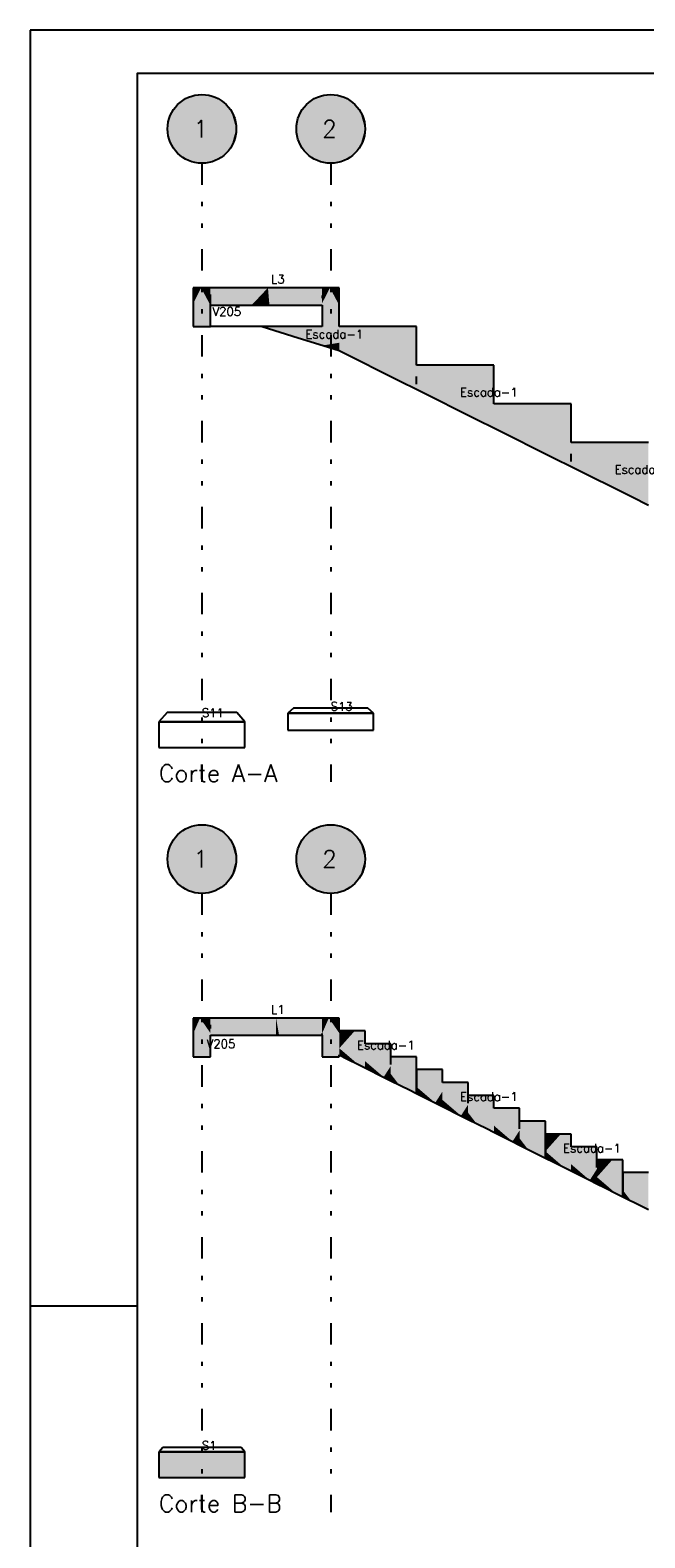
# Model space of a CAD drawing. Extents: x 0 to 84.1, y 0 to 59.4.
# Tile 2 of 6: x 0 to 14.3, y 24.3 to 59.4. Entities that reach past the tile are written whole.
import ezdxf

# ---------------------------------------------------------------- set-up
doc = ezdxf.new("R2010")
doc.units = 0
doc.linetypes.add('ESTILO_TQS_0004', pattern=[2, 0.5, -0.4, 0.1, -0.4, 0.1, -0.5])
for name, color, linetype in [('1', 1, 'CONTINUOUS'), ('2', 2, 'CONTINUOUS'), ('6', 6, 'CONTINUOUS')]:
    doc.layers.add(name, color=color, linetype=linetype)
doc.styles.get("Standard").update_dxf_attribs({"font": 'ROMANS.SHX'})

msp = doc.modelspace()

# ---------------------------------------------------------------- linework, layer by layer
at = {"layer": '1', "linetype": 'ESTILO_TQS_0004'}
for p, q in [((4.000062, 56.3018), (4.000062, 41.9018)), ((7.000062, 56.3018), (7.000062, 41.9018)), ((3.99995, 39.3036), (3.99995, 24.9036)), ((6.99995, 39.3036), (6.99995, 24.9036))]:
    msp.add_line(p, q, dxfattribs=at)
at = {"layer": '1', "linetype": 'CONTINUOUS'}
for points in [[(4.800062, 57.1018), (3.379493, 57.606671), (3.316527, 57.517467)], [(4.800062, 57.1018), (3.45402, 57.686469), (3.379493, 57.606671)], [(4.800062, 57.1018), (3.538718, 57.755376), (3.45402, 57.686469)], [(4.800062, 57.1018), (3.63201, 57.812108), (3.538718, 57.755376)], [(4.800062, 57.1018), (3.732159, 57.855609), (3.63201, 57.812108)], [(4.800062, 57.1018), (3.837298, 57.885068), (3.732159, 57.855609)], [(4.800062, 57.1018), (3.945469, 57.899935), (3.837298, 57.885068)], [(4.800062, 57.1018), (4.054656, 57.899935), (3.945469, 57.899935)], [(4.800062, 57.1018), (4.162827, 57.885068), (4.054656, 57.899935)], [(4.800062, 57.1018), (4.267966, 57.855609), (4.162827, 57.885068)], [(4.800062, 57.1018), (4.368114, 57.812108), (4.267966, 57.855609)], [(4.800062, 57.1018), (4.461407, 57.755376), (4.368114, 57.812108)], [(4.800062, 57.1018), (4.546105, 57.686469), (4.461407, 57.755376)], [(4.800062, 57.1018), (4.620631, 57.606671), (4.546105, 57.686469)], [(4.800062, 57.1018), (4.683598, 57.517467), (4.620631, 57.606671)], [(7.800062, 57.1018), (6.379493, 57.606671), (6.316527, 57.517467)], [(7.800062, 57.1018), (6.45402, 57.686469), (6.379493, 57.606671)], [(7.800062, 57.1018), (6.538718, 57.755376), (6.45402, 57.686469)], [(7.800062, 57.1018), (6.63201, 57.812108), (6.538718, 57.755376)], [(7.800062, 57.1018), (6.732159, 57.855609), (6.63201, 57.812108)], [(7.800062, 57.1018), (6.837298, 57.885068), (6.732159, 57.855609)], [(7.800062, 57.1018), (6.945469, 57.899935), (6.837298, 57.885068)], [(7.800062, 57.1018), (7.054656, 57.899935), (6.945469, 57.899935)], [(7.800062, 57.1018), (7.162827, 57.885068), (7.054656, 57.899935)], [(7.800062, 57.1018), (7.267966, 57.855609), (7.162827, 57.885068)], [(7.800062, 57.1018), (7.368114, 57.812108), (7.267966, 57.855609)], [(7.800062, 57.1018), (7.461407, 57.755376), (7.368114, 57.812108)], [(7.800062, 57.1018), (7.546105, 57.686469), (7.461407, 57.755376)], [(7.800062, 57.1018), (7.620631, 57.606671), (7.546105, 57.686469)], [(7.800062, 57.1018), (7.683598, 57.517467), (7.620631, 57.606671)], [(4.800062, 57.1018), (3.207514, 57.210734), (3.200062, 57.1018)], [(4.800062, 57.1018), (3.229729, 57.317638), (3.207514, 57.210734)], [(4.800062, 57.1018), (3.266293, 57.420521), (3.229729, 57.317638)], [(4.800062, 57.1018), (3.316527, 57.517467), (3.266293, 57.420521)], [(4.800062, 57.1018), (4.733831, 57.420521), (4.683598, 57.517467)], [(4.800062, 57.1018), (4.770396, 57.317638), (4.733831, 57.420521)], [(4.800062, 57.1018), (4.792611, 57.210734), (4.770396, 57.317638)], [(7.800062, 57.1018), (6.207514, 57.210734), (6.200062, 57.1018)], [(7.800062, 57.1018), (6.229729, 57.317638), (6.207514, 57.210734)], [(7.800062, 57.1018), (6.266293, 57.420521), (6.229729, 57.317638)], [(7.800062, 57.1018), (6.316527, 57.517467), (6.266293, 57.420521)], [(7.800062, 57.1018), (7.733831, 57.420521), (7.683598, 57.517467)], [(7.800062, 57.1018), (7.770396, 57.317638), (7.733831, 57.420521)], [(7.800062, 57.1018), (7.792611, 57.210734), (7.770396, 57.317638)], [(4.800062, 57.1018), (3.200062, 57.1018), (3.207514, 56.992867)], [(4.800062, 57.1018), (3.207514, 56.992867), (3.229729, 56.885963)], [(4.800062, 57.1018), (3.229729, 56.885963), (3.266293, 56.783079)], [(4.800062, 57.1018), (3.266293, 56.783079), (3.316527, 56.686133)], [(4.800062, 57.1018), (3.316527, 56.686133), (3.379493, 56.59693)], [(4.800062, 57.1018), (3.379493, 56.59693), (3.45402, 56.517132)], [(4.800062, 57.1018), (3.45402, 56.517132), (3.538718, 56.448224)], [(4.800062, 57.1018), (3.538718, 56.448224), (3.63201, 56.391492)], [(4.800062, 57.1018), (3.63201, 56.391492), (3.732159, 56.347992)], [(4.800062, 57.1018), (3.732159, 56.347992), (3.837298, 56.318533)], [(4.800062, 57.1018), (3.837298, 56.318533), (3.945469, 56.303665)], [(4.800062, 57.1018), (3.945469, 56.303665), (4.054656, 56.303665)], [(4.800062, 57.1018), (4.054656, 56.303665), (4.162827, 56.318533)], [(4.800062, 57.1018), (4.162827, 56.318533), (4.267966, 56.347992)], [(4.800062, 57.1018), (4.267966, 56.347992), (4.368114, 56.391492)], [(4.800062, 57.1018), (4.368114, 56.391492), (4.461407, 56.448224)], [(4.800062, 57.1018), (4.461407, 56.448224), (4.546105, 56.517132)], [(4.800062, 57.1018), (4.546105, 56.517132), (4.620631, 56.59693)], [(4.800062, 57.1018), (4.620631, 56.59693), (4.683598, 56.686133)], [(4.800062, 57.1018), (4.683598, 56.686133), (4.733831, 56.783079)], [(4.800062, 57.1018), (4.733831, 56.783079), (4.770396, 56.885963)], [(4.800062, 57.1018), (4.770396, 56.885963), (4.792611, 56.992867)], [(4.800062, 57.1018), (4.792611, 56.992867), (4.800062, 57.1018)], [(7.800062, 57.1018), (6.200062, 57.1018), (6.207514, 56.992867)], [(7.800062, 57.1018), (6.207514, 56.992867), (6.229729, 56.885963)], [(7.800062, 57.1018), (6.229729, 56.885963), (6.266293, 56.783079)], [(7.800062, 57.1018), (6.266293, 56.783079), (6.316527, 56.686133)], [(7.800062, 57.1018), (6.316527, 56.686133), (6.379493, 56.59693)], [(7.800062, 57.1018), (6.379493, 56.59693), (6.45402, 56.517132)], [(7.800062, 57.1018), (6.45402, 56.517132), (6.538718, 56.448224)], [(7.800062, 57.1018), (6.538718, 56.448224), (6.63201, 56.391492)], [(7.800062, 57.1018), (6.63201, 56.391492), (6.732159, 56.347992)], [(7.800062, 57.1018), (6.732159, 56.347992), (6.837298, 56.318533)], [(7.800062, 57.1018), (6.837298, 56.318533), (6.945469, 56.303665)], [(7.800062, 57.1018), (6.945469, 56.303665), (7.054656, 56.303665)], [(7.800062, 57.1018), (7.054656, 56.303665), (7.162827, 56.318533)], [(7.800062, 57.1018), (7.162827, 56.318533), (7.267966, 56.347992)], [(7.800062, 57.1018), (7.267966, 56.347992), (7.368114, 56.391492)], [(7.800062, 57.1018), (7.368114, 56.391492), (7.461407, 56.448224)], [(7.800062, 57.1018), (7.461407, 56.448224), (7.546105, 56.517132)], [(7.800062, 57.1018), (7.546105, 56.517132), (7.620631, 56.59693)], [(7.800062, 57.1018), (7.620631, 56.59693), (7.683598, 56.686133)], [(7.800062, 57.1018), (7.683598, 56.686133), (7.733831, 56.783079)], [(7.800062, 57.1018), (7.733831, 56.783079), (7.770396, 56.885963)], [(7.800062, 57.1018), (7.770396, 56.885963), (7.792611, 56.992867)], [(7.800062, 57.1018), (7.792611, 56.992867), (7.800062, 57.1018)], [(4.79995, 40.1036), (3.538606, 40.757176), (3.453908, 40.688269)], [(4.79995, 40.1036), (3.631898, 40.813908), (3.538606, 40.757176)], [(4.79995, 40.1036), (3.732046, 40.857409), (3.631898, 40.813908)], [(4.79995, 40.1036), (3.837185, 40.886868), (3.732046, 40.857409)], [(4.79995, 40.1036), (3.945356, 40.901735), (3.837185, 40.886868)], [(4.79995, 40.1036), (4.054544, 40.901735), (3.945356, 40.901735)], [(4.79995, 40.1036), (4.162715, 40.886868), (4.054544, 40.901735)], [(4.79995, 40.1036), (4.267854, 40.857409), (4.162715, 40.886868)], [(4.79995, 40.1036), (4.368002, 40.813908), (4.267854, 40.857409)], [(4.79995, 40.1036), (4.461294, 40.757176), (4.368002, 40.813908)], [(4.79995, 40.1036), (4.545993, 40.688269), (4.461294, 40.757176)], [(7.79995, 40.1036), (6.538606, 40.757176), (6.453908, 40.688269)], [(7.79995, 40.1036), (6.631898, 40.813908), (6.538606, 40.757176)], [(7.79995, 40.1036), (6.732046, 40.857409), (6.631898, 40.813908)], [(7.79995, 40.1036), (6.837185, 40.886868), (6.732046, 40.857409)], [(7.79995, 40.1036), (6.945356, 40.901735), (6.837185, 40.886868)], [(7.79995, 40.1036), (7.054544, 40.901735), (6.945356, 40.901735)], [(7.79995, 40.1036), (7.162715, 40.886868), (7.054544, 40.901735)], [(7.79995, 40.1036), (7.267854, 40.857409), (7.162715, 40.886868)], [(7.79995, 40.1036), (7.368002, 40.813908), (7.267854, 40.857409)], [(7.79995, 40.1036), (7.461294, 40.757176), (7.368002, 40.813908)], [(7.79995, 40.1036), (7.545993, 40.688269), (7.461294, 40.757176)], [(4.79995, 40.1036), (3.266181, 40.422321), (3.229616, 40.319438)], [(4.79995, 40.1036), (3.316415, 40.519267), (3.266181, 40.422321)], [(4.79995, 40.1036), (3.379381, 40.608471), (3.316415, 40.519267)], [(4.79995, 40.1036), (3.453908, 40.688269), (3.379381, 40.608471)], [(4.79995, 40.1036), (4.620519, 40.608471), (4.545993, 40.688269)], [(4.79995, 40.1036), (4.683486, 40.519267), (4.620519, 40.608471)], [(4.79995, 40.1036), (4.733719, 40.422321), (4.683486, 40.519267)], [(4.79995, 40.1036), (4.770284, 40.319438), (4.733719, 40.422321)], [(7.79995, 40.1036), (6.266181, 40.422321), (6.229616, 40.319438)], [(7.79995, 40.1036), (6.316415, 40.519267), (6.266181, 40.422321)], [(7.79995, 40.1036), (6.379381, 40.608471), (6.316415, 40.519267)], [(7.79995, 40.1036), (6.453908, 40.688269), (6.379381, 40.608471)], [(7.79995, 40.1036), (7.620519, 40.608471), (7.545993, 40.688269)], [(7.79995, 40.1036), (7.683486, 40.519267), (7.620519, 40.608471)], [(7.79995, 40.1036), (7.733719, 40.422321), (7.683486, 40.519267)], [(7.79995, 40.1036), (7.770284, 40.319438), (7.733719, 40.422321)], [(4.79995, 40.1036), (3.207401, 40.212534), (3.19995, 40.1036)], [(4.79995, 40.1036), (3.19995, 40.1036), (3.207401, 39.994667)], [(4.79995, 40.1036), (3.229616, 40.319438), (3.207401, 40.212534)], [(4.79995, 40.1036), (3.207401, 39.994667), (3.229616, 39.887763)], [(4.79995, 40.1036), (3.229616, 39.887763), (3.266181, 39.784879)], [(4.79995, 40.1036), (3.266181, 39.784879), (3.316415, 39.687933)], [(4.79995, 40.1036), (3.316415, 39.687933), (3.379381, 39.59873)], [(4.79995, 40.1036), (3.379381, 39.59873), (3.453908, 39.518932)], [(4.79995, 40.1036), (3.453908, 39.518932), (3.538606, 39.450024)], [(4.79995, 40.1036), (3.538606, 39.450024), (3.631898, 39.393292)], [(4.79995, 40.1036), (3.631898, 39.393292), (3.732046, 39.349792)], [(4.79995, 40.1036), (3.732046, 39.349792), (3.837185, 39.320333)], [(4.79995, 40.1036), (3.837185, 39.320333), (3.945356, 39.305465)], [(4.79995, 40.1036), (3.945356, 39.305465), (4.054544, 39.305465)], [(4.79995, 40.1036), (4.054544, 39.305465), (4.162715, 39.320333)], [(4.79995, 40.1036), (4.162715, 39.320333), (4.267854, 39.349792)], [(4.79995, 40.1036), (4.267854, 39.349792), (4.368002, 39.393292)], [(4.79995, 40.1036), (4.368002, 39.393292), (4.461294, 39.450024)], [(4.79995, 40.1036), (4.461294, 39.450024), (4.545993, 39.518932)], [(4.79995, 40.1036), (4.545993, 39.518932), (4.620519, 39.59873)], [(4.79995, 40.1036), (4.620519, 39.59873), (4.683486, 39.687933)], [(4.79995, 40.1036), (4.683486, 39.687933), (4.733719, 39.784879)], [(4.79995, 40.1036), (4.733719, 39.784879), (4.770284, 39.887763)], [(4.79995, 40.1036), (4.792499, 40.212534), (4.770284, 40.319438)], [(4.79995, 40.1036), (4.770284, 39.887763), (4.792499, 39.994667)], [(4.79995, 40.1036), (4.792499, 39.994667), (4.79995, 40.1036)], [(7.79995, 40.1036), (6.207401, 40.212534), (6.19995, 40.1036)], [(7.79995, 40.1036), (6.19995, 40.1036), (6.207401, 39.994667)], [(7.79995, 40.1036), (6.229616, 40.319438), (6.207401, 40.212534)], [(7.79995, 40.1036), (6.207401, 39.994667), (6.229616, 39.887763)], [(7.79995, 40.1036), (6.229616, 39.887763), (6.266181, 39.784879)], [(7.79995, 40.1036), (6.266181, 39.784879), (6.316415, 39.687933)], [(7.79995, 40.1036), (6.316415, 39.687933), (6.379381, 39.59873)], [(7.79995, 40.1036), (6.379381, 39.59873), (6.453908, 39.518932)], [(7.79995, 40.1036), (6.453908, 39.518932), (6.538606, 39.450024)], [(7.79995, 40.1036), (6.538606, 39.450024), (6.631898, 39.393292)], [(7.79995, 40.1036), (6.631898, 39.393292), (6.732046, 39.349792)], [(7.79995, 40.1036), (6.732046, 39.349792), (6.837185, 39.320333)], [(7.79995, 40.1036), (6.837185, 39.320333), (6.945356, 39.305465)], [(7.79995, 40.1036), (6.945356, 39.305465), (7.054544, 39.305465)], [(7.79995, 40.1036), (7.054544, 39.305465), (7.162715, 39.320333)], [(7.79995, 40.1036), (7.162715, 39.320333), (7.267854, 39.349792)], [(7.79995, 40.1036), (7.267854, 39.349792), (7.368002, 39.393292)], [(7.79995, 40.1036), (7.368002, 39.393292), (7.461294, 39.450024)], [(7.79995, 40.1036), (7.461294, 39.450024), (7.545993, 39.518932)], [(7.79995, 40.1036), (7.545993, 39.518932), (7.620519, 39.59873)], [(7.79995, 40.1036), (7.620519, 39.59873), (7.683486, 39.687933)], [(7.79995, 40.1036), (7.683486, 39.687933), (7.733719, 39.784879)], [(7.79995, 40.1036), (7.733719, 39.784879), (7.770284, 39.887763)], [(7.79995, 40.1036), (7.792499, 40.212534), (7.770284, 40.319438)], [(7.79995, 40.1036), (7.770284, 39.887763), (7.792499, 39.994667)], [(7.79995, 40.1036), (7.792499, 39.994667), (7.79995, 40.1036)]]:
    msp.add_solid(points, dxfattribs=at)
at = {"layer": '2', "linetype": 'CONTINUOUS'}
for p, q in [((84.100006, 59.400002), (0, 59.400002)), ((0, 59.400002), (0, 0)), ((0, 29.700001), (0.5, 29.700001)), ((0.5, 29.700001), (1.5, 29.700001)), ((1.5, 29.700001), (2.5, 29.700001))]:
    msp.add_line(p, q, dxfattribs=at)
msp.add_lwpolyline([(83.100006, 1), (2.5, 1), (2.5, 58.400002), (83.100006, 58.400002), (83.100006, 1)], dxfattribs=at)
for centre in [(4.000062, 57.1018), (7.000062, 57.1018), (3.99995, 40.1036), (6.99995, 40.1036)]:
    msp.add_circle(centre, 0.8, dxfattribs=at)
at = {"layer": '6', "linetype": 'CONTINUOUS'}
for p, q in [((3.982044, 53.4018), (3.800062, 53.4018)), ((3.800062, 53.4018), (3.800062, 53.043582)), ((4.200062, 53.4018), (3.982044, 53.4018)), ((5.538453, 53.4018), (4.200062, 53.4018)), ((6.800062, 53.4018), (5.538453, 53.4018)), ((6.982044, 53.4018), (6.800062, 53.4018)), ((7.200062, 53.4018), (6.982044, 53.4018)), ((7.200062, 52.992341), (7.200062, 53.4018)), ((3.800062, 53.043582), (3.800062, 52.911259)), ((4.200062, 53.183782), (4.200062, 53.242592)), ((4.200062, 53.0018), (4.200062, 53.183782)), ((4.200062, 52.992341), (4.200062, 53.0018)), ((4.200062, 53.0018), (5.160186, 53.0018)), ((5.160186, 53.0018), (5.538453, 53.0018)), ((5.538453, 53.0018), (5.57255, 53.0018)), ((5.57255, 53.0018), (6.800062, 53.0018)), ((6.800062, 53.219819), (6.800062, 53.161008)), ((6.800062, 53.0018), (6.800062, 52.911259)), ((3.800062, 52.911259), (3.800062, 52.5018)), ((4.200062, 52.860019), (4.200062, 52.992341)), ((4.200062, 52.5018), (4.200062, 52.860019)), ((6.800062, 52.911259), (6.800062, 52.5018)), ((7.200062, 52.860019), (7.200062, 52.992341)), ((7.200062, 52.5018), (7.200062, 52.860019)), ((3.800062, 52.5018), (3.982044, 52.5018)), ((3.982044, 52.5018), (4.141252, 52.5018)), ((4.141252, 52.5018), (4.200062, 52.5018)), ((6.800062, 52.5018), (4.200062, 52.5018)), ((5.400062, 52.5018), (6.240132, 52.240904)), ((8.040132, 52.5018), (7.200062, 52.5018)), ((8.419246, 52.5018), (8.040132, 52.5018)), ((9.000062, 52.5018), (8.419246, 52.5018)), ((9.000062, 51.820869), (9.000062, 52.5018)), ((6.240132, 52.240904), (6.820948, 52.060523)), ((6.820948, 52.060523), (7.200062, 51.942783)), ((7.200062, 51.942783), (8.620948, 51.23234)), ((9.000062, 51.6018), (9.000062, 51.820869)), ((9.840132, 51.6018), (9.000062, 51.6018)), ((10.219246, 51.6018), (9.840132, 51.6018)), ((10.800062, 51.6018), (10.219246, 51.6018)), ((10.800062, 50.920869), (10.800062, 51.6018)), ((9.000062, 51.160523), (9.000062, 51.340904)), ((8.620948, 51.23234), (9.000062, 51.042783)), ((9.000062, 51.042783), (10.420948, 50.33234)), ((10.800062, 50.7018), (10.800062, 50.920869)), ((11.640132, 50.7018), (10.800062, 50.7018)), ((12.019246, 50.7018), (11.640132, 50.7018)), ((12.600062, 50.7018), (12.019246, 50.7018)), ((12.600062, 50.020869), (12.600062, 50.7018)), ((10.420948, 50.33234), (10.800062, 50.142783)), ((10.800062, 50.142783), (12.220948, 49.43234)), ((12.600062, 49.8018), (12.600062, 50.020869)), ((13.440132, 49.8018), (12.600062, 49.8018)), ((12.600062, 49.360523), (12.600062, 49.540904)), ((13.819246, 49.8018), (13.440132, 49.8018)), ((14.400062, 49.8018), (13.819246, 49.8018)), ((12.220948, 49.43234), (12.600062, 49.242783)), ((12.600062, 49.242783), (14.020948, 48.53234)), ((14.020948, 48.53234), (14.400062, 48.342783)), ((6.131971, 43.614864), (6.000062, 43.5018)), ((6.245035, 43.614864), (6.131971, 43.614864)), ((7.868154, 43.614864), (6.245035, 43.614864)), ((8.000062, 43.5018), (7.868154, 43.614864)), ((3.18878, 43.517477), (3.000062, 43.3018)), ((3.000062, 43.3018), (3.000062, 42.7018)), ((5.000062, 43.3018), (3.000062, 43.3018)), ((3.000062, 43.3018), (5.000062, 43.3018)), ((3.350538, 43.517477), (3.18878, 43.517477)), ((4.811345, 43.517477), (3.350538, 43.517477)), ((5.000062, 43.3018), (4.811345, 43.517477)), ((5.000062, 42.7018), (5.000062, 43.3018)), ((6.000062, 43.5018), (6.000062, 43.1018)), ((8.000062, 43.5018), (6.000062, 43.5018)), ((6.000062, 43.5018), (8.000062, 43.5018)), ((8.000062, 43.1018), (8.000062, 43.5018)), ((6.000062, 43.1018), (8.000062, 43.1018)), ((3.000062, 42.7018), (5.000062, 42.7018)), ((3.956483, 36.4036), (3.79995, 36.4036)), ((3.79995, 36.4036), (3.79995, 36.043585)), ((4.19995, 36.4036), (3.956483, 36.4036)), ((5.727918, 36.4036), (4.19995, 36.4036)), ((4.19995, 36.160133), (4.19995, 36.243593)), ((6.79995, 36.4036), (5.727918, 36.4036)), ((6.956483, 36.4036), (6.79995, 36.4036)), ((7.19995, 36.4036), (6.956483, 36.4036)), ((7.19995, 36.1036), (7.19995, 36.4036)), ((3.79995, 36.043585), (3.79995, 35.855798)), ((3.79995, 35.855798), (3.79995, 35.5036)), ((4.19995, 35.863616), (4.19995, 36.0036)), ((4.19995, 36.0036), (5.186002, 36.0036)), ((4.19995, 35.5036), (4.19995, 35.863616)), ((5.186002, 36.0036), (5.727918, 36.0036)), ((5.727918, 36.0036), (5.797082, 36.0036)), ((5.797082, 36.0036), (6.79995, 36.0036)), ((6.79995, 36.0036), (6.79995, 36.043585)), ((6.79995, 36.0036), (6.79995, 35.855798)), ((6.79995, 35.855798), (6.79995, 35.5036)), ((7.79995, 36.1036), (7.19995, 36.1036)), ((7.79995, 35.826762), (7.79995, 36.1036)), ((7.79995, 35.8036), (7.79995, 35.826762)), ((7.993314, 35.8036), (7.79995, 35.8036)), ((8.15994, 35.8036), (7.993314, 35.8036)), ((8.39995, 35.8036), (8.15994, 35.8036)), ((8.39995, 35.526762), (8.39995, 35.8036)), ((3.79995, 35.5036), (3.956483, 35.5036)), ((3.956483, 35.5036), (4.116489, 35.5036)), ((4.116489, 35.5036), (4.19995, 35.5036)), ((6.79995, 35.5036), (6.956483, 35.5036)), ((6.956483, 35.5036), (7.116489, 35.5036)), ((7.116489, 35.5036), (7.19995, 35.5036)), ((7.19995, 35.5036), (7.19995, 35.544583)), ((7.19995, 35.544583), (7.393314, 35.447901)), ((8.39995, 35.5036), (8.39995, 35.526762)), ((8.39995, 35.323444), (8.39995, 35.5036)), ((8.593314, 35.5036), (8.39995, 35.5036)), ((8.75994, 35.5036), (8.593314, 35.5036)), ((8.99995, 35.5036), (8.75994, 35.5036)), ((8.99995, 35.226762), (8.99995, 35.5036)), ((7.393314, 35.447901), (7.633324, 35.327896)), ((7.633324, 35.327896), (7.79995, 35.244583)), ((7.79995, 35.244583), (8.233324, 35.027896)), ((8.99995, 34.988205), (8.99995, 35.226762)), ((9.193314, 35.2036), (8.99995, 35.2036)), ((8.99995, 35.2036), (8.99995, 35.023444)), ((9.35994, 35.2036), (9.193314, 35.2036)), ((9.59995, 35.2036), (9.35994, 35.2036)), ((9.59995, 34.926762), (9.59995, 35.2036)), ((8.233324, 35.027896), (8.39995, 34.944583)), ((8.39995, 34.944583), (8.833324, 34.727896)), ((8.99995, 35.023444), (8.99995, 34.799828)), ((8.99995, 34.644583), (8.99995, 34.988205)), ((8.99995, 34.799828), (8.99995, 34.644583)), ((9.59995, 34.9036), (9.59995, 34.926762)), ((9.793314, 34.9036), (9.59995, 34.9036)), ((9.95994, 34.9036), (9.793314, 34.9036)), ((10.19995, 34.9036), (9.95994, 34.9036)), ((10.19995, 34.626762), (10.19995, 34.9036)), ((8.833324, 34.727896), (8.99995, 34.644583)), ((8.99995, 34.644583), (9.433324, 34.427896)), ((9.433324, 34.427896), (9.59995, 34.344583)), ((10.19995, 34.6036), (10.19995, 34.626762)), ((10.19995, 34.423444), (10.19995, 34.6036)), ((10.393314, 34.6036), (10.19995, 34.6036)), ((10.55994, 34.6036), (10.393314, 34.6036)), ((10.79995, 34.6036), (10.55994, 34.6036)), ((10.79995, 34.326762), (10.79995, 34.6036)), ((9.59995, 34.344583), (10.033324, 34.127896)), ((10.033324, 34.127896), (10.19995, 34.044583)), ((10.19995, 34.044583), (10.633324, 33.827896)), ((10.79995, 34.3036), (10.79995, 34.326762)), ((10.993314, 34.3036), (10.79995, 34.3036)), ((11.15994, 34.3036), (10.993314, 34.3036)), ((11.39995, 34.3036), (11.15994, 34.3036)), ((11.39995, 34.026762), (11.39995, 34.3036)), ((10.633324, 33.827896), (10.79995, 33.744583)), ((10.79995, 33.744583), (11.233324, 33.527896)), ((11.39995, 34.0036), (11.39995, 34.026762)), ((11.39995, 33.823444), (11.39995, 34.0036)), ((11.593314, 34.0036), (11.39995, 34.0036)), ((11.75994, 34.0036), (11.593314, 34.0036)), ((11.99995, 34.0036), (11.75994, 34.0036)), ((11.99995, 33.726762), (11.99995, 34.0036)), ((11.99995, 33.488205), (11.99995, 33.726762)), ((12.59995, 33.7036), (11.99995, 33.7036)), ((11.99995, 33.7036), (11.99995, 33.523444)), ((12.59995, 33.426762), (12.59995, 33.7036)), ((11.233324, 33.527896), (11.39995, 33.444583)), ((11.39995, 33.444583), (11.833324, 33.227896)), ((11.99995, 33.523444), (11.99995, 33.299828)), ((11.99995, 33.144583), (11.99995, 33.488205)), ((12.59995, 33.4036), (12.59995, 33.426762)), ((12.793314, 33.4036), (12.59995, 33.4036)), ((12.95994, 33.4036), (12.793314, 33.4036)), ((13.19995, 33.4036), (12.95994, 33.4036)), ((13.19995, 33.126762), (13.19995, 33.4036)), ((11.833324, 33.227896), (11.99995, 33.144583)), ((11.99995, 33.299828), (11.99995, 33.144583)), ((11.99995, 33.144583), (12.193314, 33.047901)), ((12.193314, 33.047901), (12.433324, 32.927896)), ((13.19995, 33.1036), (13.19995, 33.126762)), ((13.19995, 32.923444), (13.19995, 33.1036)), ((13.79995, 33.1036), (13.19995, 33.1036)), ((13.79995, 32.826762), (13.79995, 33.1036)), ((12.433324, 32.927896), (12.59995, 32.844583)), ((12.59995, 32.844583), (13.033324, 32.627896)), ((13.79995, 32.588205), (13.79995, 32.826762)), ((13.993314, 32.8036), (13.79995, 32.8036)), ((13.79995, 32.8036), (13.79995, 32.623444)), ((14.15994, 32.8036), (13.993314, 32.8036)), ((14.39995, 32.8036), (14.15994, 32.8036)), ((13.033324, 32.627896), (13.19995, 32.544583)), ((13.19995, 32.544583), (13.393314, 32.447901)), ((13.393314, 32.447901), (13.633324, 32.327896)), ((13.633324, 32.327896), (13.79995, 32.244583)), ((13.79995, 32.623444), (13.79995, 32.399828)), ((13.79995, 32.244583), (13.79995, 32.588205)), ((13.79995, 32.399828), (13.79995, 32.244583)), ((13.79995, 32.244583), (14.233324, 32.027896)), ((14.233324, 32.027896), (14.39995, 31.944583)), ((3.088336, 26.404612), (3.002941, 26.307018)), ((3.164095, 26.404612), (3.088336, 26.404612)), ((4.911565, 26.404612), (3.164095, 26.404612)), ((4.99696, 26.307018), (4.911565, 26.404612)), ((3.001611, 26.305499), (2.99995, 26.3036)), ((2.99995, 26.3036), (4.99995, 26.3036)), ((2.99995, 26.3036), (2.99995, 26.302685)), ((2.99995, 26.302685), (2.99995, 25.7036)), ((3.002941, 26.307018), (3.001611, 26.305499)), ((4.994396, 26.307018), (3.002941, 26.307018)), ((4.99696, 26.307018), (4.994396, 26.307018)), ((4.99995, 26.3036), (4.99696, 26.307018)), ((4.99995, 25.704515), (4.99995, 26.3036)), ((4.99995, 25.7036), (4.99995, 26.3036)), ((2.99995, 25.7036), (4.996899, 25.7036)), ((4.996899, 25.7036), (4.99995, 25.7036)), ((4.99995, 25.7036), (4.99995, 25.704515))]:
    msp.add_line(p, q, dxfattribs=at)
for points in [[(3.982044, 53.4018), (3.800062, 53.4018), (3.800062, 53.043582)], [(3.982044, 53.4018), (3.800062, 53.043582), (3.800062, 52.911259)], [(3.982044, 53.4018), (3.800062, 52.911259), (3.800062, 52.5018)], [(3.982044, 53.4018), (3.800062, 52.5018), (3.982044, 52.5018)], [(3.982044, 53.4018), (3.982044, 52.5018), (4.141252, 52.5018)], [(3.982044, 53.4018), (4.141252, 52.5018), (4.200062, 52.5018)], [(3.982044, 53.4018), (4.200062, 52.5018), (4.200062, 52.860019)], [(3.982044, 53.4018), (4.200062, 52.860019), (4.200062, 52.992341)], [(3.982044, 53.4018), (4.200062, 52.992341), (4.200062, 53.4018)], [(3.982044, 53.4018), (4.200062, 53.4018), (4.040854, 53.4018)], [(3.982044, 53.4018), (4.040854, 53.4018), (3.982044, 53.4018)], [(5.538453, 53.4018), (4.561091, 53.4018), (4.200062, 53.4018)], [(5.538453, 53.4018), (4.200062, 53.4018), (4.200062, 53.242592)], [(5.538453, 53.4018), (4.200062, 53.242592), (4.200062, 53.183782)], [(5.538453, 53.4018), (4.200062, 53.183782), (4.200062, 53.0018)], [(5.538453, 53.4018), (4.200062, 53.0018), (5.160186, 53.0018)], [(5.538453, 53.4018), (5.160186, 53.0018), (5.538453, 53.0018)], [(5.538453, 53.4018), (5.538453, 53.0018), (5.57255, 53.0018)], [(5.538453, 53.4018), (5.57255, 53.0018), (6.800062, 53.0018)], [(5.538453, 53.4018), (6.800062, 53.0018), (6.800062, 53.161008)], [(5.538453, 53.4018), (6.800062, 53.161008), (6.800062, 53.219819)], [(5.538453, 53.4018), (6.800062, 53.219819), (6.800062, 53.4018)], [(5.538453, 53.4018), (6.800062, 53.4018), (5.57255, 53.4018)], [(5.538453, 53.4018), (5.57255, 53.4018), (5.538453, 53.4018)], [(6.982044, 53.4018), (6.800062, 53.4018), (6.800062, 53.043582)], [(6.982044, 53.4018), (6.800062, 53.043582), (6.800062, 52.911259)], [(6.982044, 53.4018), (6.800062, 52.911259), (6.800062, 52.5018)], [(6.982044, 53.4018), (6.800062, 52.5018), (6.982044, 52.5018)], [(6.982044, 53.4018), (6.982044, 52.5018), (7.141252, 52.5018)], [(6.982044, 53.4018), (7.141252, 52.5018), (7.200062, 52.5018)], [(6.982044, 53.4018), (7.200062, 52.5018), (7.200062, 52.860019)], [(6.982044, 53.4018), (7.200062, 52.860019), (7.200062, 52.992341)], [(6.982044, 53.4018), (7.200062, 52.992341), (7.200062, 53.4018)], [(6.982044, 53.4018), (7.200062, 53.4018), (7.040854, 53.4018)], [(6.982044, 53.4018), (7.040854, 53.4018), (6.982044, 53.4018)], [(7.200062, 52.123164), (6.240132, 52.5018), (5.400062, 52.5018)], [(7.200062, 52.123164), (5.400062, 52.5018), (6.240132, 52.240904)], [(7.200062, 52.123164), (6.619246, 52.5018), (6.240132, 52.5018)], [(7.200062, 52.123164), (7.200062, 52.5018), (6.619246, 52.5018)], [(7.200062, 52.123164), (7.200062, 52.240904), (7.200062, 52.5018)], [(8.620948, 51.23234), (8.040132, 52.5018), (7.200062, 52.5018)], [(8.620948, 51.23234), (7.200062, 52.5018), (7.200062, 52.240904)], [(8.620948, 51.23234), (8.419246, 52.5018), (8.040132, 52.5018)], [(8.620948, 51.23234), (9.000062, 52.5018), (8.419246, 52.5018)], [(8.620948, 51.23234), (9.000062, 51.820869), (9.000062, 52.5018)], [(7.200062, 52.123164), (6.240132, 52.240904), (6.820948, 52.060523)], [(7.200062, 52.123164), (6.820948, 52.060523), (7.200062, 51.942783)], [(8.620948, 51.23234), (7.200062, 52.240904), (7.200062, 52.060523)], [(7.200062, 52.123164), (7.200062, 51.942783), (7.200062, 52.123164)], [(8.620948, 51.23234), (7.200062, 52.060523), (7.200062, 51.942783)], [(8.620948, 51.23234), (7.200062, 51.942783), (8.040132, 51.522748)], [(8.620948, 51.23234), (9.000062, 51.513573), (9.000062, 51.820869)], [(10.420948, 50.33234), (9.840132, 51.6018), (9.000062, 51.6018)], [(10.420948, 50.33234), (9.000062, 51.6018), (9.000062, 51.340904)], [(10.420948, 50.33234), (10.219246, 51.6018), (9.840132, 51.6018)], [(10.420948, 50.33234), (10.800062, 51.6018), (10.219246, 51.6018)], [(10.420948, 50.33234), (10.800062, 50.920869), (10.800062, 51.6018)], [(8.620948, 51.23234), (8.040132, 51.522748), (8.620948, 51.23234)], [(8.620948, 51.23234), (9.000062, 51.042783), (9.000062, 51.513573)], [(10.420948, 50.33234), (9.000062, 51.340904), (9.000062, 51.160523)], [(10.420948, 50.33234), (9.000062, 51.160523), (9.000062, 51.042783)], [(10.420948, 50.33234), (9.000062, 51.042783), (9.840132, 50.622748)], [(10.420948, 50.33234), (10.800062, 50.613573), (10.800062, 50.920869)], [(10.420948, 50.33234), (9.840132, 50.622748), (10.420948, 50.33234)], [(10.420948, 50.33234), (10.800062, 50.142783), (10.800062, 50.613573)], [(12.220948, 49.43234), (11.640132, 50.7018), (10.800062, 50.7018)], [(12.220948, 49.43234), (10.800062, 50.7018), (10.800062, 50.440904)], [(12.220948, 49.43234), (12.019246, 50.7018), (11.640132, 50.7018)], [(12.220948, 49.43234), (12.600062, 50.7018), (12.019246, 50.7018)], [(12.220948, 49.43234), (12.600062, 50.020869), (12.600062, 50.7018)], [(12.220948, 49.43234), (10.800062, 50.440904), (10.800062, 50.260523)], [(12.220948, 49.43234), (10.800062, 50.260523), (10.800062, 50.142783)], [(12.220948, 49.43234), (10.800062, 50.142783), (11.640132, 49.722748)], [(12.220948, 49.43234), (12.600062, 49.713573), (12.600062, 50.020869)], [(12.220948, 49.43234), (11.640132, 49.722748), (12.220948, 49.43234)], [(12.220948, 49.43234), (12.600062, 49.242783), (12.600062, 49.713573)], [(13.440132, 49.8018), (12.600062, 49.8018), (13.440132, 48.822748)], [(13.440132, 48.822748), (12.600062, 49.8018), (12.600062, 49.540904)], [(13.440132, 48.822748), (12.600062, 49.540904), (12.600062, 49.360523)], [(13.440132, 49.8018), (13.440132, 48.822748), (14.020948, 48.53234)], [(13.440132, 49.8018), (14.020948, 48.53234), (13.819246, 49.8018)], [(14.400062, 49.8018), (13.819246, 49.8018), (14.020948, 48.53234)], [(14.400062, 49.8018), (14.020948, 48.53234), (14.400062, 48.342783)], [(13.440132, 48.822748), (12.600062, 49.360523), (12.600062, 49.242783)], [(3.956483, 36.4036), (3.79995, 36.4036), (3.79995, 36.043585)], [(3.956483, 36.4036), (3.79995, 36.043585), (3.79995, 35.855798)], [(3.956483, 36.4036), (3.79995, 35.855798), (3.79995, 35.5036)], [(3.956483, 36.4036), (3.79995, 35.5036), (3.956483, 35.5036)], [(3.956483, 36.4036), (3.956483, 35.5036), (4.116489, 35.5036)], [(3.956483, 36.4036), (4.116489, 35.5036), (4.19995, 35.5036)], [(3.956483, 36.4036), (4.19995, 35.5036), (4.19995, 35.863616)], [(3.956483, 36.4036), (4.19995, 35.863616), (4.19995, 36.051402)], [(3.956483, 36.4036), (4.19995, 36.051402), (4.19995, 36.4036)], [(3.956483, 36.4036), (4.19995, 36.4036), (4.039943, 36.4036)], [(3.956483, 36.4036), (4.039943, 36.4036), (3.956483, 36.4036)], [(5.727918, 36.4036), (4.723737, 36.4036), (4.19995, 36.4036)], [(5.727918, 36.4036), (4.19995, 36.4036), (4.19995, 36.243593)], [(5.727918, 36.4036), (4.19995, 36.243593), (4.19995, 36.160133)], [(5.727918, 36.4036), (4.19995, 36.160133), (4.19995, 36.0036)], [(5.727918, 36.4036), (4.19995, 36.0036), (5.186002, 36.0036)], [(5.727918, 36.4036), (5.186002, 36.0036), (5.727918, 36.0036)], [(5.727918, 36.4036), (5.727918, 36.0036), (5.797082, 36.0036)], [(5.727918, 36.4036), (5.797082, 36.0036), (6.79995, 36.0036)], [(5.727918, 36.4036), (6.79995, 36.0036), (6.79995, 36.163607)], [(5.727918, 36.4036), (6.79995, 36.163607), (6.79995, 36.247068)], [(5.727918, 36.4036), (6.79995, 36.247068), (6.79995, 36.4036)], [(5.727918, 36.4036), (6.79995, 36.4036), (5.797082, 36.4036)], [(5.727918, 36.4036), (5.797082, 36.4036), (5.727918, 36.4036)], [(6.956483, 36.4036), (6.79995, 36.4036), (6.79995, 36.043585)], [(6.956483, 36.4036), (6.79995, 36.043585), (6.79995, 35.855798)], [(6.956483, 36.4036), (6.79995, 35.855798), (6.79995, 35.5036)], [(6.956483, 36.4036), (6.79995, 35.5036), (6.956483, 35.5036)], [(6.956483, 36.4036), (6.956483, 35.5036), (7.116489, 35.5036)], [(6.956483, 36.4036), (7.116489, 35.5036), (7.19995, 35.5036)], [(6.956483, 36.4036), (7.19995, 35.5036), (7.19995, 35.863616)], [(6.956483, 36.4036), (7.19995, 35.863616), (7.19995, 36.051402)], [(6.956483, 36.4036), (7.19995, 36.051402), (7.19995, 36.4036)], [(6.956483, 36.4036), (7.19995, 36.4036), (7.039943, 36.4036)], [(6.956483, 36.4036), (7.039943, 36.4036), (6.956483, 36.4036)], [(7.19995, 35.699828), (7.79995, 35.826762), (7.79995, 36.1036)], [(7.19995, 35.699828), (7.79995, 36.1036), (7.55994, 36.1036)], [(7.19995, 35.699828), (7.55994, 36.1036), (7.393314, 36.1036)], [(7.19995, 35.699828), (7.393314, 36.1036), (7.19995, 36.1036)], [(7.19995, 35.699828), (7.19995, 36.1036), (7.19995, 35.923444)], [(7.19995, 35.699828), (7.19995, 35.923444), (7.19995, 35.699828)], [(7.19995, 35.699828), (7.79995, 35.588205), (7.79995, 35.826762)], [(8.233324, 35.027896), (7.993314, 35.8036), (7.79995, 35.8036)], [(8.233324, 35.027896), (7.79995, 35.8036), (7.79995, 35.623444)], [(8.233324, 35.027896), (8.15994, 35.8036), (7.993314, 35.8036)], [(8.233324, 35.027896), (8.39995, 35.8036), (8.15994, 35.8036)], [(8.233324, 35.027896), (8.39995, 35.526762), (8.39995, 35.8036)], [(7.19995, 35.699828), (7.19995, 35.544583), (7.393314, 35.447901)], [(7.19995, 35.699828), (7.393314, 35.447901), (7.633324, 35.327896)], [(7.19995, 35.699828), (7.633324, 35.327896), (7.79995, 35.244583)], [(7.19995, 35.699828), (7.79995, 35.244583), (7.79995, 35.588205)], [(8.233324, 35.027896), (7.79995, 35.623444), (7.79995, 35.399828)], [(8.233324, 35.027896), (8.39995, 35.288205), (8.39995, 35.526762)], [(8.593314, 35.5036), (8.39995, 35.5036), (8.593314, 34.847901)], [(8.593314, 34.847901), (8.39995, 35.5036), (8.39995, 35.323444)], [(8.593314, 35.5036), (8.593314, 34.847901), (8.833324, 34.727896)], [(8.593314, 35.5036), (8.833324, 34.727896), (8.75994, 35.5036)], [(8.99995, 35.5036), (8.75994, 35.5036), (8.833324, 34.727896)], [(8.99995, 35.5036), (8.833324, 34.727896), (8.99995, 34.644583)], [(8.99995, 35.5036), (8.99995, 34.644583), (8.99995, 34.988205)], [(8.99995, 35.5036), (8.99995, 34.988205), (8.99995, 35.226762)], [(8.233324, 35.027896), (7.79995, 35.399828), (7.79995, 35.244583)], [(8.233324, 35.027896), (7.79995, 35.244583), (7.993314, 35.147901)], [(8.233324, 35.027896), (7.993314, 35.147901), (8.233324, 35.027896)], [(8.233324, 35.027896), (8.39995, 34.944583), (8.39995, 35.288205)], [(8.593314, 34.847901), (8.39995, 35.323444), (8.39995, 35.099828)], [(8.593314, 34.847901), (8.39995, 35.099828), (8.39995, 34.944583)], [(9.433324, 34.427896), (9.193314, 35.2036), (8.99995, 35.2036)], [(9.433324, 34.427896), (8.99995, 35.2036), (8.99995, 35.023444)], [(9.433324, 34.427896), (9.35994, 35.2036), (9.193314, 35.2036)], [(9.433324, 34.427896), (9.59995, 35.2036), (9.35994, 35.2036)], [(9.433324, 34.427896), (9.59995, 34.926762), (9.59995, 35.2036)], [(9.433324, 34.427896), (8.99995, 35.023444), (8.99995, 34.799828)], [(9.433324, 34.427896), (8.99995, 34.799828), (8.99995, 34.644583)], [(9.433324, 34.427896), (9.59995, 34.688205), (9.59995, 34.926762)], [(10.033324, 34.127896), (9.793314, 34.9036), (9.59995, 34.9036)], [(10.033324, 34.127896), (9.59995, 34.9036), (9.59995, 34.723444)], [(10.033324, 34.127896), (9.95994, 34.9036), (9.793314, 34.9036)], [(10.033324, 34.127896), (10.19995, 34.9036), (9.95994, 34.9036)], [(10.033324, 34.127896), (10.19995, 34.626762), (10.19995, 34.9036)], [(9.433324, 34.427896), (8.99995, 34.644583), (9.193314, 34.547901)], [(9.433324, 34.427896), (9.193314, 34.547901), (9.433324, 34.427896)], [(9.433324, 34.427896), (9.59995, 34.344583), (9.59995, 34.688205)], [(10.033324, 34.127896), (9.59995, 34.723444), (9.59995, 34.499828)], [(10.033324, 34.127896), (9.59995, 34.499828), (9.59995, 34.344583)], [(10.033324, 34.127896), (10.19995, 34.388205), (10.19995, 34.626762)], [(10.393314, 34.6036), (10.19995, 34.6036), (10.393314, 33.947901)], [(10.393314, 33.947901), (10.19995, 34.6036), (10.19995, 34.423444)], [(10.393314, 33.947901), (10.19995, 34.423444), (10.19995, 34.199828)], [(10.393314, 34.6036), (10.393314, 33.947901), (10.633324, 33.827896)], [(10.393314, 34.6036), (10.633324, 33.827896), (10.55994, 34.6036)], [(10.79995, 34.6036), (10.55994, 34.6036), (10.633324, 33.827896)], [(10.79995, 34.6036), (10.633324, 33.827896), (10.79995, 33.744583)], [(10.79995, 34.6036), (10.79995, 33.744583), (10.79995, 34.088205)], [(10.79995, 34.6036), (10.79995, 34.088205), (10.79995, 34.326762)], [(10.033324, 34.127896), (9.59995, 34.344583), (9.793314, 34.247901)], [(10.033324, 34.127896), (9.793314, 34.247901), (10.033324, 34.127896)], [(10.033324, 34.127896), (10.19995, 34.044583), (10.19995, 34.388205)], [(10.393314, 33.947901), (10.19995, 34.199828), (10.19995, 34.044583)], [(11.233324, 33.527896), (10.993314, 34.3036), (10.79995, 34.3036)], [(11.233324, 33.527896), (10.79995, 34.3036), (10.79995, 34.123444)], [(11.233324, 33.527896), (10.79995, 34.123444), (10.79995, 33.899828)], [(11.233324, 33.527896), (11.15994, 34.3036), (10.993314, 34.3036)], [(11.233324, 33.527896), (11.39995, 34.3036), (11.15994, 34.3036)], [(11.233324, 33.527896), (11.39995, 34.026762), (11.39995, 34.3036)], [(11.233324, 33.527896), (10.79995, 33.899828), (10.79995, 33.744583)], [(11.233324, 33.527896), (10.79995, 33.744583), (10.993314, 33.647901)], [(11.233324, 33.527896), (11.39995, 33.788205), (11.39995, 34.026762)], [(11.233324, 33.527896), (11.39995, 33.444583), (11.39995, 33.788205)], [(11.593314, 34.0036), (11.39995, 34.0036), (11.593314, 33.347901)], [(11.593314, 33.347901), (11.39995, 34.0036), (11.39995, 33.823444)], [(11.593314, 33.347901), (11.39995, 33.823444), (11.39995, 33.599828)], [(11.593314, 34.0036), (11.593314, 33.347901), (11.833324, 33.227896)], [(11.593314, 34.0036), (11.833324, 33.227896), (11.75994, 34.0036)], [(11.99995, 34.0036), (11.75994, 34.0036), (11.833324, 33.227896)], [(11.99995, 34.0036), (11.833324, 33.227896), (11.99995, 33.144583)], [(11.99995, 34.0036), (11.99995, 33.144583), (11.99995, 33.488205)], [(11.99995, 34.0036), (11.99995, 33.488205), (11.99995, 33.726762)], [(11.99995, 33.299828), (12.59995, 33.426762), (12.59995, 33.7036)], [(11.99995, 33.299828), (12.59995, 33.7036), (12.35994, 33.7036)], [(11.99995, 33.299828), (12.35994, 33.7036), (12.193314, 33.7036)], [(11.99995, 33.299828), (12.193314, 33.7036), (11.99995, 33.7036)], [(11.99995, 33.299828), (11.99995, 33.7036), (11.99995, 33.523444)], [(11.233324, 33.527896), (10.993314, 33.647901), (11.233324, 33.527896)], [(11.593314, 33.347901), (11.39995, 33.599828), (11.39995, 33.444583)], [(11.99995, 33.299828), (11.99995, 33.523444), (11.99995, 33.299828)], [(11.99995, 33.299828), (12.59995, 33.188205), (12.59995, 33.426762)], [(13.033324, 32.627896), (12.793314, 33.4036), (12.59995, 33.4036)], [(13.033324, 32.627896), (12.59995, 33.4036), (12.59995, 33.223444)], [(13.033324, 32.627896), (12.95994, 33.4036), (12.793314, 33.4036)], [(13.033324, 32.627896), (13.19995, 33.4036), (12.95994, 33.4036)], [(13.033324, 32.627896), (13.19995, 33.126762), (13.19995, 33.4036)], [(11.99995, 33.299828), (11.99995, 33.144583), (12.193314, 33.047901)], [(11.99995, 33.299828), (12.193314, 33.047901), (12.433324, 32.927896)], [(11.99995, 33.299828), (12.433324, 32.927896), (12.59995, 32.844583)], [(11.99995, 33.299828), (12.59995, 32.844583), (12.59995, 33.188205)], [(13.033324, 32.627896), (12.59995, 33.223444), (12.59995, 32.999828)], [(13.033324, 32.627896), (12.59995, 32.999828), (12.59995, 32.844583)], [(13.033324, 32.627896), (13.19995, 32.888205), (13.19995, 33.126762)], [(13.19995, 32.699828), (13.79995, 32.826762), (13.79995, 33.1036)], [(13.19995, 32.699828), (13.79995, 33.1036), (13.55994, 33.1036)], [(13.19995, 32.699828), (13.55994, 33.1036), (13.393314, 33.1036)], [(13.19995, 32.699828), (13.393314, 33.1036), (13.19995, 33.1036)], [(13.19995, 32.699828), (13.19995, 33.1036), (13.19995, 32.923444)], [(13.033324, 32.627896), (12.59995, 32.844583), (12.793314, 32.747901)], [(13.033324, 32.627896), (12.793314, 32.747901), (13.033324, 32.627896)], [(13.033324, 32.627896), (13.19995, 32.544583), (13.19995, 32.888205)], [(13.19995, 32.699828), (13.19995, 32.923444), (13.19995, 32.699828)], [(13.19995, 32.699828), (13.79995, 32.588205), (13.79995, 32.826762)], [(13.19995, 32.699828), (13.19995, 32.544583), (13.393314, 32.447901)], [(13.19995, 32.699828), (13.393314, 32.447901), (13.633324, 32.327896)], [(13.19995, 32.699828), (13.633324, 32.327896), (13.79995, 32.244583)], [(13.19995, 32.699828), (13.79995, 32.244583), (13.79995, 32.588205)], [(13.993314, 32.8036), (13.79995, 32.8036), (13.993314, 32.147901)], [(13.993314, 32.147901), (13.79995, 32.8036), (13.79995, 32.623444)], [(13.993314, 32.8036), (13.993314, 32.147901), (14.233324, 32.027896)], [(13.993314, 32.8036), (14.233324, 32.027896), (14.15994, 32.8036)], [(14.39995, 32.8036), (14.15994, 32.8036), (14.233324, 32.027896)], [(14.39995, 32.8036), (14.233324, 32.027896), (14.39995, 31.944583)], [(13.993314, 32.147901), (13.79995, 32.623444), (13.79995, 32.399828)], [(13.993314, 32.147901), (13.79995, 32.399828), (13.79995, 32.244583)], [(4.99995, 26.3036), (3.001611, 26.305499), (2.99995, 26.3036)], [(2.99995, 26.302685), (4.99995, 25.7036), (4.99995, 26.3036)], [(2.99995, 26.302685), (4.99995, 26.3036), (4.996899, 26.3036)], [(2.99995, 26.302685), (4.996899, 26.3036), (2.99995, 26.302685)], [(4.99995, 26.3036), (2.99995, 26.3036), (4.996899, 26.3036)], [(2.99995, 26.302685), (2.99995, 25.7036), (4.996899, 25.7036)], [(2.99995, 26.302685), (4.996899, 25.7036), (4.99995, 25.7036)], [(2.99995, 26.302685), (4.99995, 25.7036), (4.99995, 25.7036)], [(4.99995, 26.3036), (3.002941, 26.307018), (3.001611, 26.305499)], [(4.99995, 26.3036), (4.994396, 26.307018), (3.002941, 26.307018)], [(4.99995, 26.3036), (4.99696, 26.307018), (4.994396, 26.307018)], [(4.99995, 26.3036), (4.996899, 26.3036), (4.99995, 26.3036)]]:
    msp.add_solid(points, dxfattribs=at)

# ---------------------------------------------------------------- texts
at = {"layer": '1', "linetype": 'CONTINUOUS'}
for s, height, p in [('L3', 0.2, (5.611173, 53.5018)), ('V205', 0.2, (4.247123, 52.749382)), ('Escada-1', 0.2, (6.411173, 52.222292)), ('Escada-1', 0.2, (10.011173, 50.872292)), ('Escada-1', 0.2, (13.611173, 49.072292)), ('S11', 0.2, (4.000062, 43.409639)), ('S13', 0.2, (7.000062, 43.558332)), ('Corte A-A', 0.4, (3.000062, 41.9018)), ('L1', 0.2, (5.611061, 36.5036)), ('V205', 0.2, (4.111061, 35.7036)), ('Escada-1', 0.2, (7.611061, 35.674092)), ('Escada-1', 0.2, (10.011061, 34.474092)), ('Escada-1', 0.2, (12.411061, 33.274092)), ('S1', 0.2, (3.99995, 26.354106)), ('Corte B-B', 0.4, (2.99995, 24.9036))]:
    msp.add_text(s, height=height, dxfattribs=at).set_placement(p)
at = {"layer": '6', "linetype": 'CONTINUOUS'}
for s, p in [('1', (3.800062, 56.9018)), ('2', (6.800062, 56.9018)), ('1', (3.79995, 39.9036)), ('2', (6.79995, 39.9036))]:
    msp.add_text(s, height=0.4, dxfattribs=at).set_placement(p)

doc.saveas('drawing.dxf')
